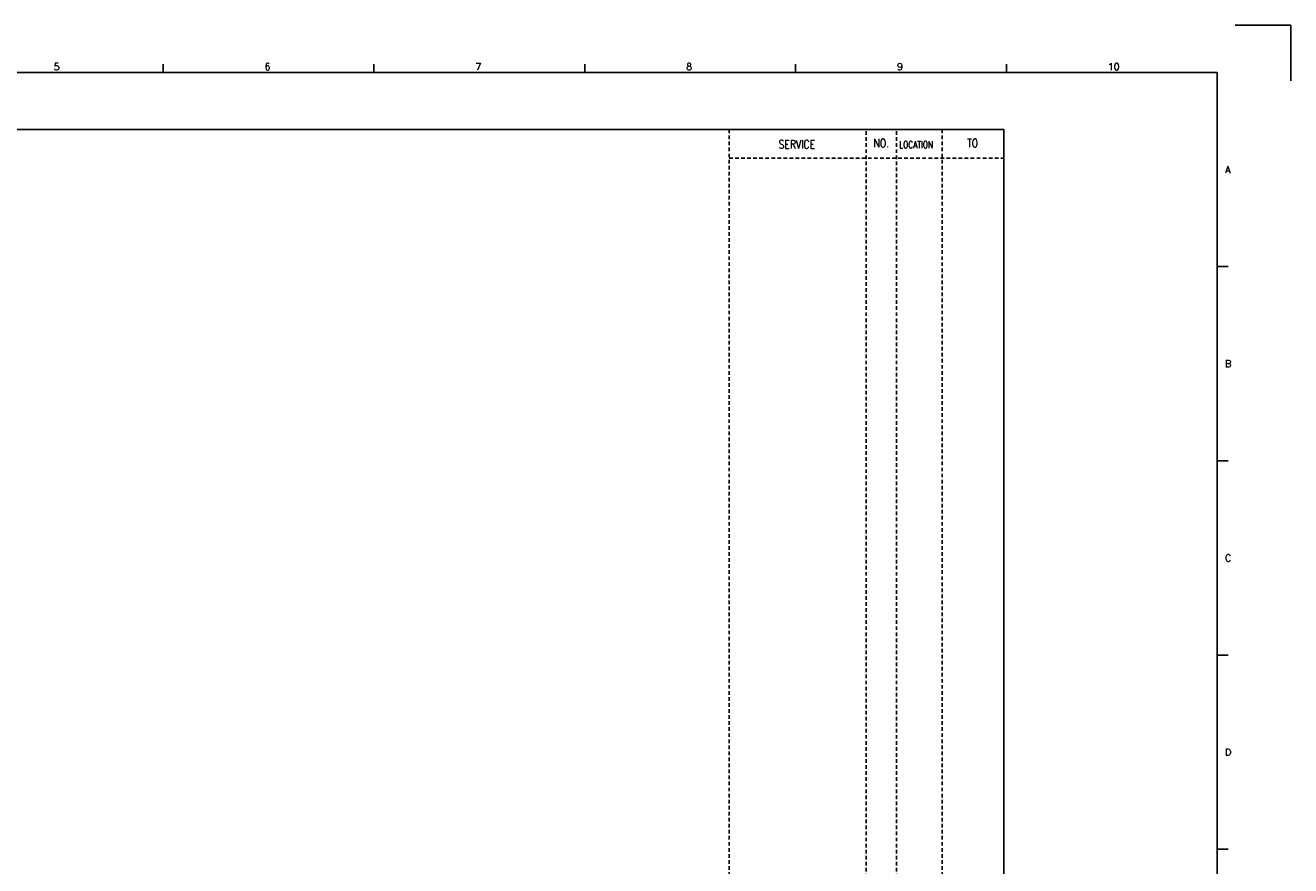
# Model space of a CAD drawing. Extents: x 4336 to 5302, y -171 to 512.
# Tile 3 of 3: x 4778 to 5302, y 164 to 512. Entities that reach past the tile are written whole.
import ezdxf
from ezdxf.enums import TextEntityAlignment as Align

# ---------------------------------------------------------------- set-up
doc = ezdxf.new("R2010")
doc.units = 0
doc.header["$MEASUREMENT"] = 0
doc.linetypes.add('HIDDEN', pattern=[4, 1.5, -1, 1.5])
doc.layers.get('0').update_dxf_attribs({"linetype": 'CONTINUOUS'})
doc.layers.get('Defpoints').update_dxf_attribs({"linetype": 'CONTINUOUS'})
for name, color, linetype in [('CON', 4, 'CONTINUOUS'), ('HID', 2, 'HIDDEN'), ('圖框CON', 4, 'CONTINUOUS'), ('框線', 6, 'CONTINUOUS')]:
    doc.layers.add(name, color=color, linetype=linetype)
doc.styles.add('DAYUKP', font='complex', dxfattribs={"bigfont": 'DAYUKP.SHX'})
doc.styles.add('ROMANS', font='romans', dxfattribs={"width": 0.8})

# ---------------------------------------------------------------- blocks, each defined once
blk = doc.blocks.new('1')
at = {"layer": 'Defpoints'}
blk.add_lwpolyline([(2189, 689.33), (2211.97, 689.33), (2211.97, 666.36)], dxfattribs=at)
at = {"layer": '圖框CON'}
for p, q in [((1745.08, 669.85), (1745.08, 673.29)), ((1832.37, 669.85), (1832.37, 673.29)), ((1919.66, 669.85), (1919.66, 673.29)), ((2006.95, 669.85), (2006.95, 673.29)), ((2094.24, 669.85), (2094.24, 673.29)), ((2186.14, 589.41), (2181.53, 589.41)), ((2186.14, 509.01), (2181.53, 509.01)), ((2186.14, 428.61), (2181.53, 428.61)), ((2186.14, 348.2), (2181.53, 348.2))]:
    blk.add_line(p, q, dxfattribs=at)
at = {"layer": '框線'}
for p, q in [((2181.53, 669.81), (1308.62, 669.81)), ((2181.53, 26.6), (2181.53, 669.81))]:
    blk.add_line(p, q, dxfattribs=at)
at = {"style": 'DAYUKP'}
for s, height, p in [('5', 2.87, (1699.8, 670.78)), ('6', 2.87, (1787.1, 670.78)), ('7', 2.87, (1874.39, 670.78)), ('8', 2.87, (1961.68, 670.78)), ('9', 2.87, (2048.97, 670.78)), ('10', 2.871, (2136.26, 670.78))]:
    blk.add_text(s, height=height, dxfattribs=at).set_placement(p)
for s, p in [('A', (2184.79, 629.6)), ('B', (2184.79, 549.2)), ('C', (2184.79, 468.8)), ('D', (2184.79, 388.39))]:
    blk.add_text(s, height=2.87, dxfattribs=at).set_placement(p, align=Align.MIDDLE_LEFT)

msp = doc.modelspace()

# ---------------------------------------------------------------- linework, layer by layer
at = {"layer": 'CON'}
msp.add_lwpolyline([(4469.23, 468.51), (5183.23, 468.51), (5183.23, -31.29), (4469.23, -31.29)], close=True, dxfattribs=at)
at = {"layer": 'HID'}
for p, q in [((5069.48, 468.51), (5069.48, -31.29)), ((5126.18, 467.81), (5126.18, -31.29)), ((5138.78, 467.81), (5138.78, -31.29)), ((5157.68, 468.51), (5157.68, -31.29)), ((5069.48, 456.61), (5183.23, 456.61))]:
    msp.add_line(p, q, dxfattribs=at)

# ---------------------------------------------------------------- block references
msp.add_blockref('1', (3090.02, -177.67))

# ---------------------------------------------------------------- texts
at = {"layer": 'CON', "style": 'ROMANS', "width": 0.8}
for s, p in [('SERVICE', (5097.51, 462.38)), ('NO.', (5132.48, 462.91)), ('TO', (5170.28, 462.91))]:
    msp.add_text(s, height=3.5, dxfattribs=at).set_placement(p, align=Align.MIDDLE)
msp.add_text('LOCATION', height=2.8, dxfattribs=at).set_placement((5139.91, 460.01), align=Align.BOTTOM_LEFT)

doc.saveas('drawing.dxf')
